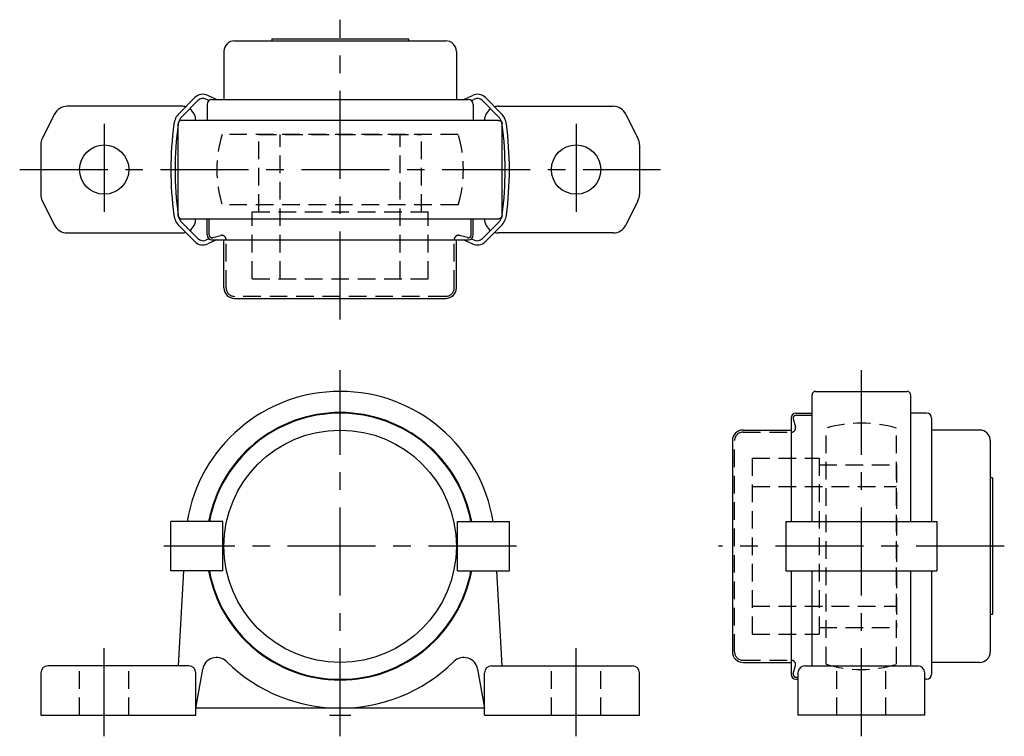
# Model space of a CAD drawing. Extents: x -45 to 94, y -3 to 99.
import ezdxf

# ---------------------------------------------------------------- set-up
doc = ezdxf.new("R2010")
doc.units = 0
doc.header["$LTSCALE"] = 10
doc.linetypes.add('CENTER', pattern=[2, 1.25, -0.25, 0.25, -0.25])
doc.linetypes.add('HIDDEN', pattern=[0.375, 0.25, -0.125])
doc.layers.get('0').update_dxf_attribs({"linetype": 'CONTINUOUS'})
doc.layers.add('CENTER', color=1, linetype='CENTER')
doc.layers.add('HIDDEN', color=3, linetype='HIDDEN')

msp = doc.modelspace()

# ---------------------------------------------------------------- linework, layer by layer
for p, q in [((-15, 95.8), (15, 95.8)), ((-9.7, 96.1), (-9.7, 95.8)), ((-9.7, 96.1), (9.7, 96.1)), ((9.7, 96.1), (9.7, 95.8)), ((-16.5, 94.3), (-16.5, 87.47)), ((16.5, 94.3), (16.5, 87.47)), ((-22.87, 85.48), (-20.62, 87.73)), ((-22.44, 85.06), (-20.2, 87.3)), ((-18.64, 87.31), (-19.06, 87.51)), ((-18.9, 86.77), (-18.9, 84.5)), ((-17.56, 87.47), (-18.8, 88.05)), ((-18.2, 87.47), (18.2, 87.47)), ((17.56, 87.47), (18.8, 88.05)), ((18.64, 87.31), (19.06, 87.51)), ((18.9, 86.77), (18.9, 84.5)), ((22.44, 85.06), (20.2, 87.3)), ((22.87, 85.48), (20.62, 87.73)), ((-40.55, 85.39), (-42.29, 81.92)), ((-22.5, 86.5), (-38.76, 86.5)), ((22.5, 86.5), (38.76, 86.5)), ((40.55, 85.39), (42.29, 81.92)), ((-23, 71), (-23, 84)), ((22.5, 84.5), (-22.5, 84.5)), ((23, 71), (23, 84)), ((-42.5, 81.03), (-42.5, 73.97)), ((42.5, 81.03), (42.5, 73.97)), ((-42.29, 73.08), (-40.55, 69.61)), ((42.29, 73.08), (40.55, 69.61)), ((-22.5, 70.5), (22.5, 70.5)), ((-22.44, 69.94), (-20.2, 67.7)), ((-18.9, 68.23), (-18.9, 70.5)), ((18.9, 68.23), (18.9, 70.5)), ((22.44, 69.94), (20.2, 67.7)), ((-22.87, 69.52), (-20.62, 67.27)), ((22.87, 69.52), (20.62, 67.27)), ((-38.76, 68.5), (-22.5, 68.5)), ((-18.64, 67.69), (-19.06, 67.49)), ((-17.56, 67.53), (-18.8, 66.95)), ((-18.2, 67.53), (18.2, 67.53)), ((-16.5, 60.7), (-16.5, 67.53)), ((16.5, 60.7), (16.5, 67.53)), ((17.56, 67.53), (18.8, 66.95)), ((18.64, 67.69), (19.06, 67.49)), ((38.76, 68.5), (22.5, 68.5)), ((-15, 59.2), (15, 59.2)), ((67, 27.5), (67, 45.5)), ((67.5, 46), (80.5, 46)), ((81, 45.5), (81, 27.5)), ((64.03, 42.2), (64.03, 27.5)), ((64.73, 42.9), (67, 42.9)), ((83.27, 42.9), (81, 42.9)), ((83.97, 42.2), (83.97, 27.5)), ((57.2, 40.5), (64.03, 40.5)), ((90.8, 40.5), (83.97, 40.5)), ((55.7, 39), (55.7, 9)), ((92.3, 39), (92.3, 9)), ((92.6, 33.7), (92.3, 33.7)), ((92.6, 33.7), (92.6, 14.3)), ((-24.03, 20.5), (-24.03, 27.5)), ((-16.68, 27.5), (-24.03, 27.5)), ((-16.68, 20.5), (-16.68, 27.5)), ((16.68, 27.5), (24.03, 27.5)), ((16.68, 20.5), (16.68, 27.5)), ((24.03, 20.5), (24.03, 27.5)), ((63.3, 27.5), (63.3, 20.5)), ((63.3, 27.5), (84.7, 27.5)), ((84.7, 27.5), (84.7, 20.5)), ((-16.68, 20.5), (-24.03, 20.5)), ((-22.23, 20.5), (-23, 7)), ((16.68, 20.5), (24.03, 20.5)), ((23, 7), (22.23, 20.5)), ((63.3, 20.5), (84.7, 20.5)), ((64.03, 20.5), (64.03, 5.8)), ((67, 7), (67, 20.5)), ((81, 20.5), (81, 7)), ((83.97, 20.5), (83.97, 5.8)), ((92.6, 14.3), (92.3, 14.3)), ((-21.5, 7), (-41.5, 7)), ((21.5, 7), (41.5, 7)), ((57.2, 7.5), (64.03, 7.5)), ((66, 7), (82, 7)), ((90.8, 7.5), (83.97, 7.5)), ((-42.5, 6), (-42.5, 0)), ((-20.5, 1), (-19.52, 6.55)), ((-20.5, 0), (-20.5, 6)), ((19.52, 6.55), (20.5, 1)), ((20.5, 0), (20.5, 6)), ((42.5, 0), (42.5, 6)), ((65, 6), (65, 0)), ((83, 0), (83, 6)), ((64.73, 5.1), (65, 5.1)), ((83.27, 5.1), (83, 5.1)), ((-42.5, 0), (-20.5, 0)), ((20.5, 1), (-20.5, 1)), ((20.5, 0), (42.5, 0)), ((83, 0), (65, 0))]:
    msp.add_line(p, q)
for points in [[(-22.5, 84.5, 0), (-22.51, 84.5, 0), (-22.51, 84.5, 0), (-22.52, 84.5, 0), (-22.52, 84.5, 0), (-22.53, 84.5, 0), (-22.54, 84.5, 0), (-22.54, 84.5, 0), (-22.55, 84.5, 0), (-22.55, 84.5, 0), (-22.56, 84.5, 0), (-22.57, 84.5, 0), (-22.57, 84.49, 0), (-22.58, 84.49, 0), (-22.58, 84.49, 0), (-22.59, 84.49, 0), (-22.6, 84.49, 0), (-22.6, 84.49, 0), (-22.61, 84.49, 0), (-22.61, 84.49, 0), (-22.62, 84.48, 0), (-22.63, 84.48, 0), (-22.63, 84.48, 0), (-22.64, 84.48, 0), (-22.64, 84.48, 0), (-22.65, 84.48, 0), (-22.66, 84.47, 0), (-22.66, 84.47, 0), (-22.67, 84.47, 0), (-22.67, 84.47, 0), (-22.68, 84.47, 0), (-22.69, 84.46, 0), (-22.69, 84.46, 0), (-22.7, 84.46, 0), (-22.7, 84.46, 0), (-22.71, 84.45, 0), (-22.71, 84.45, 0), (-22.72, 84.45, 0), (-22.72, 84.45, 0), (-22.73, 84.44, 0), (-22.74, 84.44, 0), (-22.74, 84.44, 0), (-22.75, 84.44, 0), (-22.75, 84.43, 0), (-22.76, 84.43, 0), (-22.76, 84.43, 0), (-22.77, 84.42, 0), (-22.77, 84.42, 0), (-22.78, 84.42, 0), (-22.78, 84.41, 0), (-22.79, 84.41, 0), (-22.79, 84.41, 0), (-22.8, 84.4, 0), (-22.8, 84.4, 0), (-22.81, 84.39, 0), (-22.81, 84.39, 0), (-22.82, 84.39, 0), (-22.82, 84.38, 0), (-22.83, 84.38, 0), (-22.83, 84.37, 0), (-22.84, 84.37, 0), (-22.84, 84.37, 0), (-22.84, 84.36, 0), (-22.85, 84.36, 0), (-22.85, 84.35, 0), (-22.86, 84.35, 0), (-22.86, 84.34, 0), (-22.87, 84.34, 0), (-22.87, 84.34, 0), (-22.87, 84.33, 0), (-22.88, 84.33, 0), (-22.88, 84.32, 0), (-22.89, 84.32, 0), (-22.89, 84.31, 0), (-22.89, 84.31, 0), (-22.9, 84.3, 0), (-22.9, 84.3, 0), (-22.91, 84.29, 0), (-22.91, 84.29, 0), (-22.91, 84.28, 0), (-22.92, 84.28, 0), (-22.92, 84.27, 0), (-22.92, 84.27, 0), (-22.93, 84.26, 0), (-22.93, 84.26, 0), (-22.93, 84.25, 0), (-22.93, 84.25, 0), (-22.94, 84.24, 0), (-22.94, 84.24, 0), (-22.94, 84.23, 0), (-22.95, 84.22, 0), (-22.95, 84.22, 0), (-22.95, 84.21, 0), (-22.95, 84.21, 0), (-22.96, 84.2, 0), (-22.96, 84.2, 0), (-22.96, 84.19, 0), (-22.96, 84.19, 0), (-22.97, 84.18, 0), (-22.97, 84.17, 0), (-22.97, 84.17, 0), (-22.97, 84.16, 0), (-22.97, 84.16, 0), (-22.98, 84.15, 0), (-22.98, 84.15, 0), (-22.98, 84.14, 0), (-22.98, 84.13, 0), (-22.98, 84.13, 0), (-22.98, 84.12, 0), (-22.99, 84.12, 0), (-22.99, 84.11, 0), (-22.99, 84.1, 0), (-22.99, 84.1, 0), (-22.99, 84.09, 0), (-22.99, 84.09, 0), (-22.99, 84.08, 0), (-22.99, 84.07, 0), (-23, 84.07, 0), (-23, 84.06, 0), (-23, 84.06, 0), (-23, 84.05, 0), (-23, 84.04, 0), (-23, 84.04, 0), (-23, 84.03, 0), (-23, 84.02, 0), (-23, 84.02, 0), (-23, 84.01, 0), (-23, 84.01, 0), (-23, 84, 0)], [(22.5, 84.5, 0), (22.51, 84.5, 0), (22.51, 84.5, 0), (22.52, 84.5, 0), (22.52, 84.5, 0), (22.53, 84.5, 0), (22.54, 84.5, 0), (22.54, 84.5, 0), (22.55, 84.5, 0), (22.55, 84.5, 0), (22.56, 84.5, 0), (22.57, 84.5, 0), (22.57, 84.49, 0), (22.58, 84.49, 0), (22.58, 84.49, 0), (22.59, 84.49, 0), (22.6, 84.49, 0), (22.6, 84.49, 0), (22.61, 84.49, 0), (22.61, 84.49, 0), (22.62, 84.48, 0), (22.63, 84.48, 0), (22.63, 84.48, 0), (22.64, 84.48, 0), (22.64, 84.48, 0), (22.65, 84.48, 0), (22.66, 84.47, 0), (22.66, 84.47, 0), (22.67, 84.47, 0), (22.67, 84.47, 0), (22.68, 84.47, 0), (22.69, 84.46, 0), (22.69, 84.46, 0), (22.7, 84.46, 0), (22.7, 84.46, 0), (22.71, 84.45, 0), (22.71, 84.45, 0), (22.72, 84.45, 0), (22.72, 84.45, 0), (22.73, 84.44, 0), (22.74, 84.44, 0), (22.74, 84.44, 0), (22.75, 84.44, 0), (22.75, 84.43, 0), (22.76, 84.43, 0), (22.76, 84.43, 0), (22.77, 84.42, 0), (22.77, 84.42, 0), (22.78, 84.42, 0), (22.78, 84.41, 0), (22.79, 84.41, 0), (22.79, 84.41, 0), (22.8, 84.4, 0), (22.8, 84.4, 0), (22.81, 84.39, 0), (22.81, 84.39, 0), (22.82, 84.39, 0), (22.82, 84.38, 0), (22.83, 84.38, 0), (22.83, 84.37, 0), (22.84, 84.37, 0), (22.84, 84.37, 0), (22.84, 84.36, 0), (22.85, 84.36, 0), (22.85, 84.35, 0), (22.86, 84.35, 0), (22.86, 84.34, 0), (22.87, 84.34, 0), (22.87, 84.34, 0), (22.87, 84.33, 0), (22.88, 84.33, 0), (22.88, 84.32, 0), (22.89, 84.32, 0), (22.89, 84.31, 0), (22.89, 84.31, 0), (22.9, 84.3, 0), (22.9, 84.3, 0), (22.91, 84.29, 0), (22.91, 84.29, 0), (22.91, 84.28, 0), (22.92, 84.28, 0), (22.92, 84.27, 0), (22.92, 84.27, 0), (22.93, 84.26, 0), (22.93, 84.26, 0), (22.93, 84.25, 0), (22.93, 84.25, 0), (22.94, 84.24, 0), (22.94, 84.24, 0), (22.94, 84.23, 0), (22.95, 84.22, 0), (22.95, 84.22, 0), (22.95, 84.21, 0), (22.95, 84.21, 0), (22.96, 84.2, 0), (22.96, 84.2, 0), (22.96, 84.19, 0), (22.96, 84.19, 0), (22.97, 84.18, 0), (22.97, 84.17, 0), (22.97, 84.17, 0), (22.97, 84.16, 0), (22.97, 84.16, 0), (22.98, 84.15, 0), (22.98, 84.15, 0), (22.98, 84.14, 0), (22.98, 84.13, 0), (22.98, 84.13, 0), (22.98, 84.12, 0), (22.99, 84.12, 0), (22.99, 84.11, 0), (22.99, 84.1, 0), (22.99, 84.1, 0), (22.99, 84.09, 0), (22.99, 84.09, 0), (22.99, 84.08, 0), (22.99, 84.07, 0), (23, 84.07, 0), (23, 84.06, 0), (23, 84.06, 0), (23, 84.05, 0), (23, 84.04, 0), (23, 84.04, 0), (23, 84.03, 0), (23, 84.02, 0), (23, 84.02, 0), (23, 84.01, 0), (23, 84.01, 0), (23, 84, 0)], [(-23, 71, 0), (-23, 70.99, 0), (-23, 70.99, 0), (-23, 70.98, 0), (-23, 70.98, 0), (-23, 70.97, 0), (-23, 70.96, 0), (-23, 70.96, 0), (-23, 70.95, 0), (-23, 70.94, 0), (-23, 70.94, 0), (-23, 70.93, 0), (-22.99, 70.93, 0), (-22.99, 70.92, 0), (-22.99, 70.91, 0), (-22.99, 70.91, 0), (-22.99, 70.9, 0), (-22.99, 70.9, 0), (-22.99, 70.89, 0), (-22.99, 70.88, 0), (-22.98, 70.88, 0), (-22.98, 70.87, 0), (-22.98, 70.87, 0), (-22.98, 70.86, 0), (-22.98, 70.85, 0), (-22.98, 70.85, 0), (-22.97, 70.84, 0), (-22.97, 70.84, 0), (-22.97, 70.83, 0), (-22.97, 70.83, 0), (-22.97, 70.82, 0), (-22.96, 70.81, 0), (-22.96, 70.81, 0), (-22.96, 70.8, 0), (-22.96, 70.8, 0), (-22.95, 70.79, 0), (-22.95, 70.79, 0), (-22.95, 70.78, 0), (-22.95, 70.78, 0), (-22.94, 70.77, 0), (-22.94, 70.76, 0), (-22.94, 70.76, 0), (-22.93, 70.75, 0), (-22.93, 70.75, 0), (-22.93, 70.74, 0), (-22.93, 70.74, 0), (-22.92, 70.73, 0), (-22.92, 70.73, 0), (-22.92, 70.72, 0), (-22.91, 70.72, 0), (-22.91, 70.71, 0), (-22.91, 70.71, 0), (-22.9, 70.7, 0), (-22.9, 70.7, 0), (-22.89, 70.69, 0), (-22.89, 70.69, 0), (-22.89, 70.68, 0), (-22.88, 70.68, 0), (-22.88, 70.67, 0), (-22.87, 70.67, 0), (-22.87, 70.66, 0), (-22.87, 70.66, 0), (-22.86, 70.66, 0), (-22.86, 70.65, 0), (-22.85, 70.65, 0), (-22.85, 70.64, 0), (-22.84, 70.64, 0), (-22.84, 70.63, 0), (-22.84, 70.63, 0), (-22.83, 70.63, 0), (-22.83, 70.62, 0), (-22.82, 70.62, 0), (-22.82, 70.61, 0), (-22.81, 70.61, 0), (-22.81, 70.61, 0), (-22.8, 70.6, 0), (-22.8, 70.6, 0), (-22.79, 70.59, 0), (-22.79, 70.59, 0), (-22.78, 70.59, 0), (-22.78, 70.58, 0), (-22.77, 70.58, 0), (-22.77, 70.58, 0), (-22.76, 70.57, 0), (-22.76, 70.57, 0), (-22.75, 70.57, 0), (-22.75, 70.56, 0), (-22.74, 70.56, 0), (-22.74, 70.56, 0), (-22.73, 70.56, 0), (-22.72, 70.55, 0), (-22.72, 70.55, 0), (-22.71, 70.55, 0), (-22.71, 70.55, 0), (-22.7, 70.54, 0), (-22.7, 70.54, 0), (-22.69, 70.54, 0), (-22.69, 70.54, 0), (-22.68, 70.53, 0), (-22.67, 70.53, 0), (-22.67, 70.53, 0), (-22.66, 70.53, 0), (-22.66, 70.53, 0), (-22.65, 70.52, 0), (-22.64, 70.52, 0), (-22.64, 70.52, 0), (-22.63, 70.52, 0), (-22.63, 70.52, 0), (-22.62, 70.52, 0), (-22.61, 70.51, 0), (-22.61, 70.51, 0), (-22.6, 70.51, 0), (-22.6, 70.51, 0), (-22.59, 70.51, 0), (-22.58, 70.51, 0), (-22.58, 70.51, 0), (-22.57, 70.51, 0), (-22.57, 70.5, 0), (-22.56, 70.5, 0), (-22.55, 70.5, 0), (-22.55, 70.5, 0), (-22.54, 70.5, 0), (-22.54, 70.5, 0), (-22.53, 70.5, 0), (-22.52, 70.5, 0), (-22.52, 70.5, 0), (-22.51, 70.5, 0), (-22.51, 70.5, 0), (-22.5, 70.5, 0)], [(23, 71, 0), (23, 70.99, 0), (23, 70.99, 0), (23, 70.98, 0), (23, 70.98, 0), (23, 70.97, 0), (23, 70.96, 0), (23, 70.96, 0), (23, 70.95, 0), (23, 70.94, 0), (23, 70.94, 0), (23, 70.93, 0), (22.99, 70.93, 0), (22.99, 70.92, 0), (22.99, 70.91, 0), (22.99, 70.91, 0), (22.99, 70.9, 0), (22.99, 70.9, 0), (22.99, 70.89, 0), (22.99, 70.88, 0), (22.98, 70.88, 0), (22.98, 70.87, 0), (22.98, 70.87, 0), (22.98, 70.86, 0), (22.98, 70.85, 0), (22.98, 70.85, 0), (22.97, 70.84, 0), (22.97, 70.84, 0), (22.97, 70.83, 0), (22.97, 70.83, 0), (22.97, 70.82, 0), (22.96, 70.81, 0), (22.96, 70.81, 0), (22.96, 70.8, 0), (22.96, 70.8, 0), (22.95, 70.79, 0), (22.95, 70.79, 0), (22.95, 70.78, 0), (22.95, 70.78, 0), (22.94, 70.77, 0), (22.94, 70.76, 0), (22.94, 70.76, 0), (22.93, 70.75, 0), (22.93, 70.75, 0), (22.93, 70.74, 0), (22.93, 70.74, 0), (22.92, 70.73, 0), (22.92, 70.73, 0), (22.92, 70.72, 0), (22.91, 70.72, 0), (22.91, 70.71, 0), (22.91, 70.71, 0), (22.9, 70.7, 0), (22.9, 70.7, 0), (22.89, 70.69, 0), (22.89, 70.69, 0), (22.89, 70.68, 0), (22.88, 70.68, 0), (22.88, 70.67, 0), (22.87, 70.67, 0), (22.87, 70.66, 0), (22.87, 70.66, 0), (22.86, 70.66, 0), (22.86, 70.65, 0), (22.85, 70.65, 0), (22.85, 70.64, 0), (22.84, 70.64, 0), (22.84, 70.63, 0), (22.84, 70.63, 0), (22.83, 70.63, 0), (22.83, 70.62, 0), (22.82, 70.62, 0), (22.82, 70.61, 0), (22.81, 70.61, 0), (22.81, 70.61, 0), (22.8, 70.6, 0), (22.8, 70.6, 0), (22.79, 70.59, 0), (22.79, 70.59, 0), (22.78, 70.59, 0), (22.78, 70.58, 0), (22.77, 70.58, 0), (22.77, 70.58, 0), (22.76, 70.57, 0), (22.76, 70.57, 0), (22.75, 70.57, 0), (22.75, 70.56, 0), (22.74, 70.56, 0), (22.74, 70.56, 0), (22.73, 70.56, 0), (22.72, 70.55, 0), (22.72, 70.55, 0), (22.71, 70.55, 0), (22.71, 70.55, 0), (22.7, 70.54, 0), (22.7, 70.54, 0), (22.69, 70.54, 0), (22.69, 70.54, 0), (22.68, 70.53, 0), (22.67, 70.53, 0), (22.67, 70.53, 0), (22.66, 70.53, 0), (22.66, 70.53, 0), (22.65, 70.52, 0), (22.64, 70.52, 0), (22.64, 70.52, 0), (22.63, 70.52, 0), (22.63, 70.52, 0), (22.62, 70.52, 0), (22.61, 70.51, 0), (22.61, 70.51, 0), (22.6, 70.51, 0), (22.6, 70.51, 0), (22.59, 70.51, 0), (22.58, 70.51, 0), (22.58, 70.51, 0), (22.57, 70.51, 0), (22.57, 70.5, 0), (22.56, 70.5, 0), (22.55, 70.5, 0), (22.55, 70.5, 0), (22.54, 70.5, 0), (22.54, 70.5, 0), (22.53, 70.5, 0), (22.52, 70.5, 0), (22.52, 70.5, 0), (22.51, 70.5, 0), (22.51, 70.5, 0), (22.5, 70.5, 0)]]:
    msp.add_polyline3d(points)
for centre, radius in [((-33.5, 77.5), 3.5), ((33.5, 77.5), 3.5), ((0, 24), 16.5)]:
    msp.add_circle(centre, radius)
for centre, radius, start, end in [((-15, 94.3), 1.5, 90, 180), ((15, 94.3), 1.5, 0, 90), ((-19.48, 86.59), 1.61, 65, 135), ((19.48, 86.59), 1.61, 45, 115), ((-19.48, 86.59), 1.01, 65, 135), ((-18.2, 86.77), 0.7, 90, 180), ((18.2, 86.77), 0.7, 0, 90), ((19.48, 86.59), 1.01, 45, 115), ((-38.76, 84.5), 2, 90, 153.4349), ((-21.03, 83.64), 2.6, 135, 172.4896), ((-22.5, 84.5), 2, 73.5081, 90), ((-22.5, 84.5), 2, 0, 55.2115), ((22.5, 84.5), 2, 124.7885, 180), ((22.5, 84.5), 2, 90, 106.4919), ((21.03, 83.64), 2.6, 7.5104, 45), ((38.76, 84.5), 2, 26.5651, 90), ((25.57, 77.5), 49.6, 172.4896, 187.5104), ((25.57, 77.5), 49, 172.4896, 187.5104), ((-21.03, 83.64), 2, 135, 172.4896), ((21.03, 83.64), 2, 7.5104, 45), ((-25.57, 77.5), 49, 352.4896, 7.5104), ((-25.57, 77.5), 49.6, 352.4896, 7.5104), ((-40.5, 81.03), 2, 153.4349, 180), ((40.5, 81.03), 2, 0, 26.5651), ((-40.5, 73.97), 2, 180, 206.5651), ((40.5, 73.97), 2, 333.4349, 0), ((-21.03, 71.36), 2.6, 187.5104, 225), ((-21.03, 71.36), 2, 187.5104, 225), ((-22.5, 70.5), 2, 304.7885, 0), ((22.5, 70.5), 2, 180, 235.2115), ((21.03, 71.36), 2, 315, 352.4896), ((21.03, 71.36), 2.6, 315, 352.4896), ((-38.76, 70.5), 2, 206.5651, 270), ((-22.5, 70.5), 2, 270, 286.4919), ((22.5, 70.5), 2, 253.5081, 270), ((38.76, 70.5), 2, 270, 333.4349), ((-19.48, 68.41), 1.61, 225, 295), ((-19.48, 68.41), 1.01, 225, 295), ((-18.2, 68.23), 0.7, 180, 270), ((18.2, 68.23), 0.7, 270, 360), ((19.48, 68.41), 1.61, 245, 315), ((19.48, 68.41), 1.01, 245, 315), ((-15, 60.7), 1.5, 180, 270), ((15, 60.7), 1.5, 270, 0), ((0, 24), 22, 9.1541, 170.8459), ((67.5, 45.5), 0.5, 90, 180), ((80.5, 45.5), 0.5, 0, 90), ((0, 24), 19, 10.6151, 169.3849), ((0, 24), 18.9, 10.6719, 169.3281), ((64.73, 42.2), 0.7, 90, 180), ((83.27, 42.2), 0.7, 0, 90), ((57.2, 39), 1.5, 90, 180), ((90.8, 39), 1.5, 0, 90), ((0, 24), 19, 190.6151, 349.3849), ((0, 24), 18.9, 190.6719, 349.3281), ((57.2, 9), 1.5, 180, 270), ((90.8, 9), 1.5, 270, 0), ((-41.5, 6), 1, 90, 180), ((-21.5, 6), 1, 0, 90), ((-17.55, 6.2), 2, 45.4051, 170), ((0, 24), 23, 225.4051, 314.5949), ((17.55, 6.2), 2, 10, 134.5949), ((21.5, 6), 1, 90, 180), ((41.5, 6), 1, 0, 90), ((66, 6), 1, 90, 180), ((82, 6), 1, 0, 90), ((64.73, 5.8), 0.7, 180, 270), ((83.27, 5.8), 0.7, 270, 0)]:
    msp.add_arc(centre, radius, start, end)
at = {"layer": 'CENTER'}
for p, q in [((0, 56.2), (0, 98.8)), ((-33.5, 84), (-33.5, 71)), ((33.5, 84), (33.5, 71)), ((-45.5, 77.5), (45.5, 77.5)), ((0, -3), (0, 49)), ((74, -3), (74, 49)), ((25.04, 24), (-25.04, 24)), ((94.3, 24), (53.7, 24)), ((-33.5, -3), (-33.5, 10)), ((33.5, -3), (33.5, 10)), ((-1.5, 0), (1.5, 0))]:
    msp.add_line(p, q, dxfattribs=at)
at = {"layer": 'HIDDEN'}
for p, q in [((16.77, 82.5), (-16.77, 82.5)), ((-11.55, 82.5), (11.55, 82.5)), ((-11.55, 71.5), (-11.55, 82.5)), ((-8.5, 62), (-8.5, 82.5)), ((8.5, 62), (8.5, 82.5)), ((11.55, 71.5), (11.55, 82.5)), ((16.77, 72.5), (-16.77, 72.5)), ((-12.5, 71.5), (12.5, 71.5)), ((-12.5, 62), (-12.5, 71.5)), ((12.5, 62), (12.5, 71.5)), ((-18.6, 68.23), (-18.6, 70.5)), ((18.6, 68.23), (18.6, 70.5)), ((-18.1, 67.84), (-16.96, 68.15)), ((-16.2, 60.7), (-16.2, 67.57)), ((16.2, 60.7), (16.2, 67.57)), ((18.1, 67.84), (16.96, 68.15)), ((-12.5, 62), (12.5, 62)), ((15, 59.5), (-15, 59.5)), ((64.34, 42.1), (64.65, 40.96)), ((64.73, 42.6), (67, 42.6)), ((69, 7.23), (69, 40.77)), ((79, 7.23), (79, 40.77)), ((57.2, 40.2), (64.07, 40.2)), ((56, 9), (56, 39)), ((58.5, 36.5), (68, 36.5)), ((58.5, 36.5), (58.5, 11.5)), ((68, 36.5), (68, 11.5)), ((68, 35.55), (79, 35.55)), ((79, 35.55), (79, 12.45)), ((58.5, 32.5), (79, 32.5)), ((58.5, 15.5), (79, 15.5)), ((58.5, 11.5), (68, 11.5)), ((68, 12.45), (79, 12.45)), ((-37, 0), (-37, 7)), ((-30, 0), (-30, 7)), ((30, 0), (30, 7)), ((37, 0), (37, 7)), ((57.2, 7.8), (64.07, 7.8)), ((64.34, 5.9), (64.65, 7.04)), ((70.5, 0), (70.5, 7)), ((77.5, 0), (77.5, 7)), ((64.73, 5.4), (65, 5.4))]:
    msp.add_line(p, q, dxfattribs=at)
for centre, radius, start, end in [((0, 77.5), 17.5, 163.3985, 196.6015), ((0, 77.5), 17.5, 343.3985, 16.6015), ((-18.2, 68.23), 0.4, 180, 285), ((-16.8, 67.57), 0.6, 0, 105), ((16.8, 67.57), 0.6, 75, 180), ((18.2, 68.23), 0.4, 255, 0), ((-15, 60.7), 1.2, 180, 270), ((15, 60.7), 1.2, 270, 0), ((64.73, 42.2), 0.4, 90, 195), ((64.07, 40.8), 0.6, 270, 15), ((74, 24), 17.5, 73.3985, 106.6015), ((57.2, 39), 1.2, 90, 180), ((57.2, 9), 1.2, 180, 270), ((64.07, 7.2), 0.6, 345, 90), ((74, 24), 17.5, 253.3985, 286.6015), ((64.73, 5.8), 0.4, 165, 270)]:
    msp.add_arc(centre, radius, start, end, dxfattribs=at)

doc.saveas('drawing.dxf')
